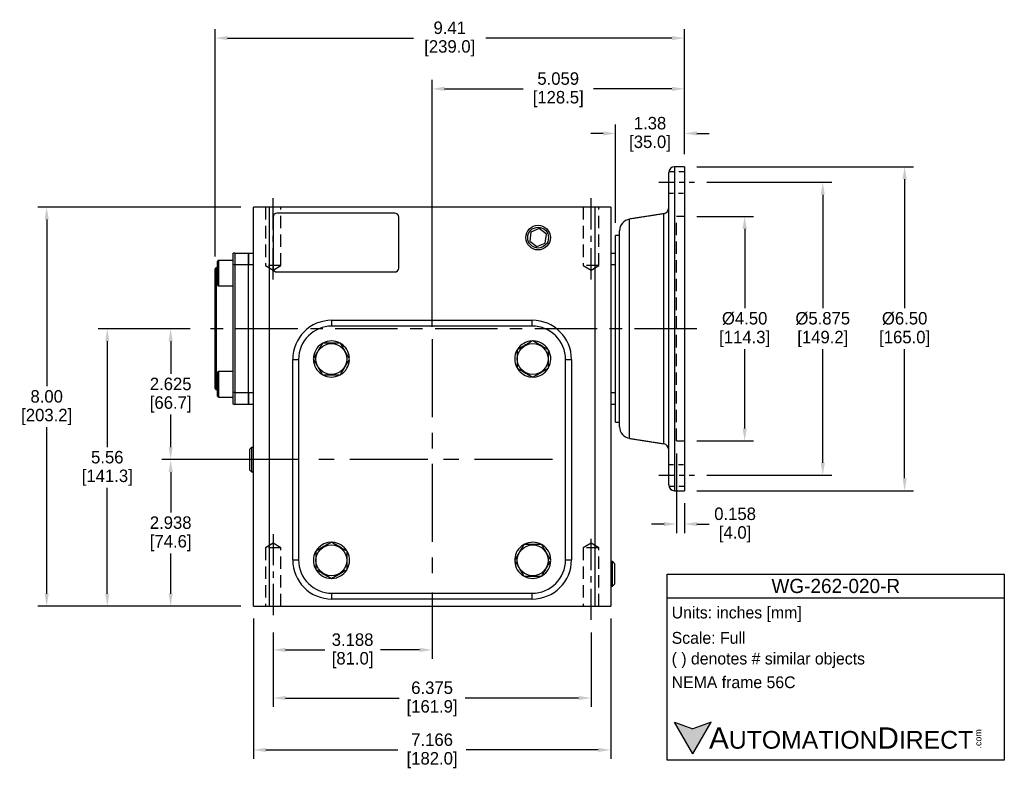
# Model space of a CAD drawing. Header units: inches. Extents: x 77.6 to 113, y 15.6 to 44.1.
# Tile 2 of 3: x 93.2 to 113, y 15.8 to 30.8. Entities that reach past the tile are written whole.
import ezdxf

# ---------------------------------------------------------------- set-up
doc = ezdxf.new("R2010")
doc.units = ezdxf.units.IN
doc.header["$MEASUREMENT"] = 0
doc.linetypes.add('CENTER', pattern=[2, 1.25, -0.25, 0.25, -0.25])
doc.linetypes.add('HIDDEN', pattern=[0.375, 0.25, -0.125])
for name, color, linetype in [('Centerline', 40, 'CENTER'), ('Dimensions', 140, 'Continuous'), ('Hidden', 102, 'HIDDEN'), ('Text', 140, 'Continuous'), ('Warning', 1, 'Continuous')]:
    doc.layers.add(name, color=color, linetype=linetype)
doc.styles.add('\\M+2ABAC\\M+2A6A11', font='txt')
doc.dimstyles.get("Standard").update_dxf_attribs({"dimtxt": 0.25, "dimasz": 0.25, "dimexe": 0.18, "dimexo": 0.25, "dimgap": 0.08, "dimtad": 0, "dimtih": 1, "dimtoh": 1, "dimrnd": 0.0005, "dimzin": 0, "dimdsep": 46, "dimtxsty": 'Standard', "dimcen": 0, "dimadec": 0, "dimazin": 0, "dimtfac": 1, "dimtofl": 0, "dimtmove": 0, "dimatfit": 3, "dimfxl": 0, "dimtolj": 1, "dimtzin": 0, "dimarcsym": 0})

# ---------------------------------------------------------------- blocks, each defined once
blk = doc.blocks.new('*D8')
at = {"layer": 'Defpoints', "color": 0}
for p in [(106.577, 26.878), (106.577, 22.378), (107.786, 22.378)]:
    blk.add_point(p, dxfattribs=at)
at = {"layer": 'Dimensions', "color": 0, "lineweight": -2}
for p, q in [((106.827, 26.878), (107.966, 26.878)), ((107.786, 26.628), (107.786, 25.038)), ((107.786, 22.628), (107.786, 24.218)), ((106.827, 22.378), (107.966, 22.378))]:
    blk.add_line(p, q, dxfattribs=at)
at = {"layer": 'Dimensions', "color": 0}
for points in [[(107.744, 26.628), (107.828, 26.628), (107.786, 26.878)], [(107.744, 22.628), (107.828, 22.628), (107.786, 22.378)]]:
    blk.add_solid(points, dxfattribs=at)
at = {"layer": 'Dimensions', "color": 0, "char_height": 0.25, "attachment_point": 5}
for s, insert in [('\\A1;%%c4.50', (107.786, 24.833)), ('\\A1;[114.3]', (107.786, 24.423))]:
    blk.add_mtext(s, dxfattribs=dict(at, insert=insert))
blk = doc.blocks.new('*D9')
at = {"layer": 'Defpoints', "color": 0}
for p in [(106.419, 22.378), (106.577, 21.38), (106.577, 20.711)]:
    blk.add_point(p, dxfattribs=at)
at = {"layer": 'Dimensions', "color": 0, "lineweight": -2}
for p, q in [((106.419, 22.128), (106.419, 20.531)), ((106.577, 21.13), (106.577, 20.531)), ((106.169, 20.711), (105.919, 20.711)), ((106.827, 20.711), (107.077, 20.711))]:
    blk.add_line(p, q, dxfattribs=at)
at = {"layer": 'Dimensions', "color": 0}
for points in [[(106.169, 20.753), (106.169, 20.67), (106.419, 20.711)], [(106.827, 20.753), (106.827, 20.67), (106.577, 20.711)]]:
    blk.add_solid(points, dxfattribs=at)
at = {"layer": 'Dimensions', "color": 0, "char_height": 0.25, "attachment_point": 5}
for s, insert in [('\\A1;0.158', (107.594, 20.916)), ('\\A1;[4.0]', (107.594, 20.506))]:
    blk.add_mtext(s, dxfattribs=dict(at, insert=insert))
blk = doc.blocks.new('*D10')
at = {"layer": 'Defpoints', "color": 0}
for p in [(98.331, 18.789), (104.705, 18.789), (104.705, 17.224)]:
    blk.add_point(p, dxfattribs=at)
at = {"layer": 'Dimensions', "color": 0, "lineweight": -2}
for p, q in [((98.331, 18.539), (98.331, 17.044)), ((104.705, 18.539), (104.705, 17.044)), ((98.581, 17.224), (100.855, 17.224)), ((104.455, 17.224), (102.181, 17.224))]:
    blk.add_line(p, q, dxfattribs=at)
at = {"layer": 'Dimensions', "color": 0}
for points in [[(98.581, 17.266), (98.581, 17.183), (98.331, 17.224)], [(104.455, 17.266), (104.455, 17.183), (104.705, 17.224)]]:
    blk.add_solid(points, dxfattribs=at)
at = {"layer": 'Dimensions', "color": 0, "char_height": 0.25, "attachment_point": 5}
for s, insert in [('\\A1;6.375', (101.518, 17.429)), ('\\A1;[161.9]', (101.518, 17.019))]:
    blk.add_mtext(s, dxfattribs=dict(at, insert=insert))
blk = doc.blocks.new('*D11')
at = {"layer": 'Defpoints', "color": 0}
for p in [(101.518, 19.588), (98.331, 18.789), (101.518, 18.188)]:
    blk.add_point(p, dxfattribs=at)
at = {"layer": 'Dimensions', "color": 0, "lineweight": -2}
for p, q in [((101.518, 19.338), (101.518, 18.008)), ((98.331, 18.539), (98.331, 18.008)), ((98.581, 18.188), (99.365, 18.188)), ((101.268, 18.188), (100.483, 18.188))]:
    blk.add_line(p, q, dxfattribs=at)
at = {"layer": 'Dimensions', "color": 0}
for points in [[(98.581, 18.23), (98.581, 18.147), (98.331, 18.188)], [(101.268, 18.23), (101.268, 18.147), (101.518, 18.188)]]:
    blk.add_solid(points, dxfattribs=at)
at = {"layer": 'Dimensions', "color": 0, "char_height": 0.25, "attachment_point": 5}
for s, insert in [('\\A1;3.188', (99.924, 18.393)), ('\\A1;[81.0]', (99.924, 17.983))]:
    blk.add_mtext(s, dxfattribs=dict(at, insert=insert))
blk = doc.blocks.new('*D12')
at = {"layer": 'Defpoints', "color": 0}
for p in [(97.935, 19.065), (105.101, 19.065), (105.101, 16.183)]:
    blk.add_point(p, dxfattribs=at)
at = {"layer": 'Dimensions', "color": 0, "lineweight": -2}
for p, q in [((97.935, 18.815), (97.935, 16.003)), ((105.101, 18.815), (105.101, 16.003)), ((98.185, 16.183), (100.834, 16.183)), ((104.851, 16.183), (102.202, 16.183))]:
    blk.add_line(p, q, dxfattribs=at)
at = {"layer": 'Dimensions', "color": 0}
for points in [[(98.185, 16.224), (98.185, 16.141), (97.935, 16.183)], [(104.851, 16.224), (104.851, 16.141), (105.101, 16.183)]]:
    blk.add_solid(points, dxfattribs=at)
at = {"layer": 'Dimensions', "color": 0, "char_height": 0.25, "attachment_point": 5}
for s, insert in [('\\A1;7.166', (101.518, 16.388)), ('\\A1;[182.0]', (101.518, 15.978))]:
    blk.add_mtext(s, dxfattribs=dict(at, insert=insert))
blk = doc.blocks.new('*D13')
at = {"layer": 'Defpoints', "color": 0}
for p in [(96.276, 24.628), (96.918, 24.628), (99.103, 22.003)]:
    blk.add_point(p, dxfattribs=at)
at = {"layer": 'Dimensions', "color": 0, "lineweight": -2}
for p, q in [((96.668, 24.628), (96.096, 24.628)), ((96.276, 24.378), (96.276, 23.725)), ((96.276, 22.253), (96.276, 22.905)), ((98.853, 22.003), (96.096, 22.003))]:
    blk.add_line(p, q, dxfattribs=at)
at = {"layer": 'Dimensions', "color": 0}
for points in [[(96.234, 24.378), (96.317, 24.378), (96.276, 24.628)], [(96.234, 22.253), (96.317, 22.253), (96.276, 22.003)]]:
    blk.add_solid(points, dxfattribs=at)
at = {"layer": 'Dimensions', "color": 0, "char_height": 0.25, "attachment_point": 5}
for s, insert in [('\\A1;2.625', (96.276, 23.52)), ('\\A1;[66.7]', (96.276, 23.11))]:
    blk.add_mtext(s, dxfattribs=dict(at, insert=insert))
blk = doc.blocks.new('*D14')
at = {"layer": 'Defpoints', "color": 0}
for p in [(96.276, 22.003), (99.103, 22.003), (97.935, 19.065)]:
    blk.add_point(p, dxfattribs=at)
at = {"layer": 'Dimensions', "color": 0, "lineweight": -2}
for p, q in [((98.853, 22.003), (96.096, 22.003)), ((96.276, 21.753), (96.276, 20.944)), ((96.276, 19.315), (96.276, 20.124)), ((97.685, 19.065), (96.096, 19.065))]:
    blk.add_line(p, q, dxfattribs=at)
at = {"layer": 'Dimensions', "color": 0}
for points in [[(96.234, 21.753), (96.317, 21.753), (96.276, 22.003)], [(96.234, 19.315), (96.317, 19.315), (96.276, 19.065)]]:
    blk.add_solid(points, dxfattribs=at)
at = {"layer": 'Dimensions', "color": 0, "char_height": 0.25, "attachment_point": 5}
for s, insert in [('\\A1;2.938', (96.276, 20.739)), ('\\A1;[74.6]', (96.276, 20.329))]:
    blk.add_mtext(s, dxfattribs=dict(at, insert=insert))
blk = doc.blocks.new('*D15')
at = {"layer": 'Defpoints', "color": 0}
for p in [(93.79, 27.065), (97.935, 27.065), (97.935, 19.065)]:
    blk.add_point(p, dxfattribs=at)
at = {"layer": 'Dimensions', "color": 0, "lineweight": -2}
for p, q in [((97.685, 27.065), (93.61, 27.065)), ((93.79, 26.815), (93.79, 23.475)), ((93.79, 19.315), (93.79, 22.655)), ((97.685, 19.065), (93.61, 19.065))]:
    blk.add_line(p, q, dxfattribs=at)
at = {"layer": 'Dimensions', "color": 0}
for points in [[(93.748, 26.815), (93.831, 26.815), (93.79, 27.065)], [(93.748, 19.315), (93.831, 19.315), (93.79, 19.065)]]:
    blk.add_solid(points, dxfattribs=at)
at = {"layer": 'Dimensions', "color": 0, "char_height": 0.25, "attachment_point": 5}
for s, insert in [('\\A1;8.00', (93.79, 23.27)), ('\\A1;[203.2]', (93.79, 22.86))]:
    blk.add_mtext(s, dxfattribs=dict(at, insert=insert))
blk = doc.blocks.new('*D16')
at = {"layer": 'Defpoints', "color": 0}
for p in [(106.577, 27.876), (106.577, 21.38), (110.994, 21.38)]:
    blk.add_point(p, dxfattribs=at)
at = {"layer": 'Dimensions', "color": 0, "lineweight": -2}
for p, q in [((106.827, 27.876), (111.174, 27.876)), ((110.994, 27.626), (110.994, 25.038)), ((110.994, 21.63), (110.994, 24.218)), ((106.827, 21.38), (111.174, 21.38))]:
    blk.add_line(p, q, dxfattribs=at)
at = {"layer": 'Dimensions', "color": 0}
for points in [[(110.952, 27.626), (111.036, 27.626), (110.994, 27.876)], [(110.952, 21.63), (111.036, 21.63), (110.994, 21.38)]]:
    blk.add_solid(points, dxfattribs=at)
at = {"layer": 'Dimensions', "color": 0, "char_height": 0.25, "attachment_point": 5}
for s, insert in [('\\A1;%%c6.50', (110.994, 24.833)), ('\\A1;[165.0]', (110.994, 24.423))]:
    blk.add_mtext(s, dxfattribs=dict(at, insert=insert))
blk = doc.blocks.new('*D17')
at = {"layer": 'Defpoints', "color": 0}
for p in [(106.577, 29.437), (106.577, 27.876), (101.518, 24.417)]:
    blk.add_point(p, dxfattribs=at)
at = {"layer": 'Dimensions', "color": 0, "lineweight": -2}
for p, q in [((101.518, 24.667), (101.518, 29.617)), ((106.577, 28.126), (106.577, 29.617)), ((101.768, 29.437), (103.342, 29.437)), ((106.327, 29.437), (104.752, 29.437))]:
    blk.add_line(p, q, dxfattribs=at)
at = {"layer": 'Dimensions', "color": 0}
for points in [[(101.768, 29.479), (101.768, 29.395), (101.518, 29.437)], [(106.327, 29.479), (106.327, 29.395), (106.577, 29.437)]]:
    blk.add_solid(points, dxfattribs=at)
at = {"layer": 'Dimensions', "color": 0, "char_height": 0.25, "attachment_point": 5}
for s, insert in [('\\A1;5.059', (104.047, 29.642)), ('\\A1;[128.5]', (104.047, 29.232))]:
    blk.add_mtext(s, dxfattribs=dict(at, insert=insert))
blk = doc.blocks.new('*D18')
at = {"layer": 'Defpoints', "color": 0}
for p in [(106.577, 30.455), (106.577, 27.876), (97.168, 25.828)]:
    blk.add_point(p, dxfattribs=at)
at = {"layer": 'Dimensions', "color": 0, "lineweight": -2}
for p, q in [((97.168, 26.078), (97.168, 30.635)), ((106.577, 28.126), (106.577, 30.635)), ((97.418, 30.455), (101.146, 30.455)), ((106.327, 30.455), (102.598, 30.455))]:
    blk.add_line(p, q, dxfattribs=at)
at = {"layer": 'Dimensions', "color": 0}
for points in [[(97.418, 30.496), (97.418, 30.413), (97.168, 30.455)], [(106.327, 30.496), (106.327, 30.413), (106.577, 30.455)]]:
    blk.add_solid(points, dxfattribs=at)
at = {"layer": 'Dimensions', "color": 0, "char_height": 0.25, "attachment_point": 5}
for s, insert in [('\\A1;9.41', (101.872, 30.66)), ('\\A1;[239.0]', (101.872, 30.25))]:
    blk.add_mtext(s, dxfattribs=dict(at, insert=insert))
blk = doc.blocks.new('*D19')
at = {"layer": 'Defpoints', "color": 0}
for p in [(106.577, 28.543), (106.577, 27.876), (105.199, 26.498)]:
    blk.add_point(p, dxfattribs=at)
at = {"layer": 'Dimensions', "color": 0, "lineweight": -2}
for p, q in [((105.199, 26.748), (105.199, 28.723)), ((106.577, 28.126), (106.577, 28.723)), ((104.949, 28.543), (104.699, 28.543)), ((106.827, 28.543), (107.077, 28.543))]:
    blk.add_line(p, q, dxfattribs=at)
at = {"layer": 'Dimensions', "color": 0}
for points in [[(104.949, 28.585), (104.949, 28.502), (105.199, 28.543)], [(106.827, 28.585), (106.827, 28.502), (106.577, 28.543)]]:
    blk.add_solid(points, dxfattribs=at)
at = {"layer": 'Dimensions', "color": 0, "char_height": 0.25, "attachment_point": 5}
for s, insert in [('\\A1;1.38', (105.888, 28.748)), ('\\A1;[35.0]', (105.888, 28.338))]:
    blk.add_mtext(s, dxfattribs=dict(at, insert=insert))
blk = doc.blocks.new('*D25')
at = {"layer": 'Defpoints', "color": 0}
for p in [(96.918, 24.628), (95.005, 19.065), (97.935, 19.065)]:
    blk.add_point(p, dxfattribs=at)
at = {"layer": 'Dimensions', "color": 0, "lineweight": -2}
for p, q in [((96.668, 24.628), (94.825, 24.628)), ((95.005, 24.378), (95.005, 22.256)), ((95.005, 19.315), (95.005, 21.436)), ((97.685, 19.065), (94.825, 19.065))]:
    blk.add_line(p, q, dxfattribs=at)
at = {"layer": 'Dimensions', "color": 0}
for points in [[(94.963, 24.378), (95.046, 24.378), (95.005, 24.628)], [(94.963, 19.315), (95.046, 19.315), (95.005, 19.065)]]:
    blk.add_solid(points, dxfattribs=at)
at = {"layer": 'Dimensions', "color": 0, "char_height": 0.25, "attachment_point": 5}
for s, insert in [('\\A1;5.56', (95.005, 22.051)), ('\\A1;[141.3]', (95.005, 21.641))]:
    blk.add_mtext(s, dxfattribs=dict(at, insert=insert))
blk = doc.blocks.new('*D26')
at = {"layer": 'Defpoints', "color": 0}
for p in [(106.777, 27.565), (106.777, 21.69), (109.352, 21.69)]:
    blk.add_point(p, dxfattribs=at)
at = {"layer": 'Dimensions', "color": 0, "lineweight": -2}
for p, q in [((107.027, 27.565), (109.532, 27.565)), ((109.352, 27.315), (109.352, 25.038)), ((109.352, 21.94), (109.352, 24.218)), ((107.027, 21.69), (109.532, 21.69))]:
    blk.add_line(p, q, dxfattribs=at)
at = {"layer": 'Dimensions', "color": 0}
for points in [[(109.311, 27.315), (109.394, 27.315), (109.352, 27.565)], [(109.311, 21.94), (109.394, 21.94), (109.352, 21.69)]]:
    blk.add_solid(points, dxfattribs=at)
at = {"layer": 'Dimensions', "color": 0, "char_height": 0.25, "attachment_point": 5}
for s, insert in [('\\A1;%%C5.875', (109.352, 24.833)), ('\\A1;[149.2]', (109.352, 24.423))]:
    blk.add_mtext(s, dxfattribs=dict(at, insert=insert))

msp = doc.modelspace()

# ---------------------------------------------------------------- hatches: boundary and pattern name
at = {"layer": 'Dimensions'}
msp.add_hatch(color=256, dxfattribs=at).paths.add_polyline_path([(107.1134, 16.7372), (106.7473, 16.6039), (106.3811, 16.7372), (106.7473, 16.1029)])

# ---------------------------------------------------------------- linework, layer by layer
for p, q in [((106.3801, 27.8756), (106.3801, 21.3796)), ((106.577, 27.8756), (106.577, 21.3796)), ((106.262, 26.9121), (106.262, 27.7575)), ((98.2502, 27.0646), (97.9352, 27.0646)), ((97.9352, 19.0646), (97.9352, 27.0646)), ((104.7856, 27.0646), (98.2502, 27.0646)), ((98.2502, 27.0646), (98.2502, 19.0646)), ((104.7856, 19.0646), (104.7856, 27.0646)), ((105.1006, 27.0646), (104.7856, 27.0646)), ((105.1006, 27.0646), (105.1006, 19.0646)), ((98.3289, 26.8678), (98.3289, 25.8441)), ((100.7699, 26.9465), (98.4077, 26.9465)), ((100.8486, 25.8441), (100.8486, 26.8678)), ((106.1626, 24.6276), (106.1626, 26.9345)), ((106.262, 26.9142), (106.262, 26.9213)), ((105.4767, 24.6276), (105.4767, 26.8248)), ((106.262, 26.4882), (106.262, 26.7684)), ((106.262, 22.4881), (106.262, 26.7671)), ((103.4996, 26.565), (103.4759, 26.3847)), ((103.6676, 26.6347), (103.4996, 26.565)), ((103.8119, 26.524), (103.6676, 26.6347)), ((103.7882, 26.3437), (103.8119, 26.524)), ((105.199, 26.1433), (105.199, 26.4977)), ((105.2778, 24.6276), (105.2778, 26.5915)), ((103.4759, 26.3847), (103.6202, 26.2741)), ((103.6202, 26.2741), (103.7882, 26.3437)), ((97.5219, 26.1328), (97.5219, 25.9071)), ((97.5612, 26.1433), (97.8368, 26.1433)), ((97.5612, 26.1433), (97.5612, 25.9071)), ((97.8368, 25.9071), (97.8368, 26.1433)), ((97.8368, 26.1433), (97.8368, 25.9071)), ((97.8368, 26.1433), (97.9352, 26.1433)), ((105.1006, 26.1433), (105.199, 26.1433)), ((105.199, 25.9071), (105.199, 26.1433)), ((97.2069, 25.9715), (97.2069, 25.5108)), ((97.2325, 25.9971), (97.2325, 25.4852)), ((97.5219, 25.9071), (97.5219, 23.3481)), ((97.5612, 25.9071), (97.5219, 25.9071)), ((97.5612, 25.9071), (97.5612, 23.3481)), ((97.8368, 25.9071), (97.5612, 25.9071)), ((97.8368, 23.3481), (97.8368, 25.9071)), ((97.8368, 23.3481), (97.8368, 25.9071)), ((97.9352, 25.9071), (97.8368, 25.9071)), ((105.199, 25.9071), (105.1006, 25.9071)), ((105.199, 25.7229), (105.199, 25.9071)), ((97.1675, 23.4268), (97.1675, 25.8284)), ((97.1872, 25.8481), (97.1872, 24.6276)), ((98.4077, 25.7654), (100.7699, 25.7654)), ((105.199, 24.6276), (105.199, 25.7229)), ((99.51, 24.7981), (103.5258, 24.7981)), ((99.51, 24.68), (99.51, 24.7981)), ((103.5258, 24.68), (99.51, 24.68)), ((103.5258, 24.68), (103.5258, 24.7981)), ((97.1872, 24.6276), (97.1872, 23.4071)), ((105.199, 23.5323), (105.199, 24.6276)), ((105.2778, 22.6637), (105.2778, 24.6276)), ((105.4767, 22.4304), (105.4767, 24.6276)), ((106.1626, 22.3207), (106.1626, 24.6276)), ((98.7226, 19.9949), (98.7226, 24.0107)), ((98.7226, 24.0107), (98.8407, 24.0107)), ((98.8407, 24.0107), (98.8407, 19.9949)), ((99.8475, 24.0485), (99.8607, 24.0495)), ((99.8475, 23.9937), (99.8607, 23.9927)), ((104.1951, 19.9949), (104.1951, 24.0107)), ((104.1951, 24.0107), (104.3132, 24.0107)), ((104.3132, 24.0107), (104.3132, 19.9949)), ((97.2069, 23.7444), (97.2069, 23.514)), ((97.2325, 23.77), (97.2325, 23.514)), ((97.2069, 23.514), (97.2069, 23.2837)), ((97.2325, 23.514), (97.2325, 23.2581)), ((103.5089, 23.6732), (103.5078, 23.66)), ((103.5636, 23.6732), (103.5646, 23.66)), ((105.199, 23.3481), (105.199, 23.5323)), ((97.5219, 23.3481), (97.5219, 23.1224)), ((97.5612, 23.3481), (97.5219, 23.3481)), ((97.5612, 23.3481), (97.8368, 23.3481)), ((97.5612, 23.3481), (97.5612, 23.1119)), ((97.8368, 23.1119), (97.8368, 23.3481)), ((97.8368, 23.3481), (97.8368, 23.1119)), ((97.8368, 23.3481), (97.9352, 23.3481)), ((105.1006, 23.3481), (105.199, 23.3481)), ((105.199, 23.1119), (105.199, 23.3481)), ((97.8368, 23.1119), (97.5612, 23.1119)), ((97.9352, 23.1119), (97.8368, 23.1119)), ((105.199, 23.1119), (105.1006, 23.1119)), ((105.199, 22.7575), (105.199, 23.1119)), ((106.262, 22.4875), (106.262, 22.767)), ((106.262, 21.4977), (106.262, 22.3431)), ((106.262, 22.3339), (106.262, 22.3396)), ((97.8612, 22.1956), (97.8612, 22.2115)), ((97.8612, 21.7941), (97.8612, 22.1956)), ((97.8994, 22.2497), (97.8994, 22.231)), ((97.8994, 22.231), (97.8994, 21.7559)), ((99.4722, 20.3324), (99.4712, 20.3456)), ((99.527, 20.3324), (99.528, 20.3456)), ((98.7226, 19.9949), (98.8407, 19.9949)), ((103.1884, 20.0119), (103.1751, 20.0129)), ((103.1884, 19.9571), (103.1751, 19.9561)), ((104.1951, 19.9949), (104.3132, 19.9949)), ((105.1364, 19.7142), (105.1364, 19.9611)), ((105.1746, 19.9229), (105.1746, 19.7142)), ((105.1364, 19.4673), (105.1364, 19.7142)), ((105.1746, 19.7142), (105.1746, 19.5056)), ((99.51, 19.2075), (99.51, 19.3256)), ((99.51, 19.3256), (103.5258, 19.3256)), ((103.5258, 19.2075), (99.51, 19.2075)), ((103.5258, 19.2075), (103.5258, 19.3256)), ((97.9352, 19.0646), (98.2502, 19.0646)), ((98.2502, 19.0646), (104.7856, 19.0646)), ((104.7856, 19.0646), (105.1006, 19.0646))]:
    msp.add_line(p, q)
for centre, radius in [((103.6439, 26.4544), 0.2469), ((103.6439, 26.4544), 0.2087), ((99.4996, 24.0211), 0.3095), ((103.5362, 24.0211), 0.3095), ((99.4996, 19.9845), 0.3095), ((103.5362, 19.9845), 0.3095)]:
    msp.add_circle(centre, radius)
for centre, radius, start, end in [((106.3801, 27.7575), 0.1181, 90, 180), ((106.1439, 27.0511), 0.1181, 279.09028, 0), ((98.4077, 26.8678), 0.0787, 90, 180), ((100.7699, 26.8678), 0.0787, 0, 90), ((105.514, 26.5915), 0.2362, 99.09028, 180), ((97.5612, 26.0646), 0.0787, 90, 120), ((98.4077, 25.8441), 0.0787, 180, 270), ((100.7699, 25.8441), 0.0787, 270, 0), ((99.51, 24.0107), 0.7874, 90, 180), ((99.51, 24.0107), 0.6693, 90, 180), ((103.5258, 24.0107), 0.7874, 0, 90), ((103.5258, 24.0107), 0.6693, 0, 90), ((99.4996, 24.0211), 0.3622, 122.34207, 178.87328), ((99.4996, 24.0211), 0.3622, 61.30899, 117.73099), ((99.4996, 24.0211), 0.3622, 4.5, 57.88175), ((103.5362, 24.0211), 0.3622, 91.94114, 148.06404), ((103.5362, 24.0211), 0.3622, 32.34207, 88.87328), ((103.5362, 24.0211), 0.3622, 151.12193, 207.65632), ((103.5362, 24.0211), 0.3622, 331.30899, 27.73099), ((99.4996, 24.0211), 0.3622, 181.94114, 238.06404), ((99.4996, 24.0211), 0.3622, 302.26688, 355.5), ((99.4996, 24.0211), 0.3622, 241.12193, 297.65632), ((103.5362, 24.0211), 0.3622, 212.26688, 265.5), ((103.5362, 24.0211), 0.3622, 274.5, 327.88175), ((97.5612, 23.1906), 0.0787, 240, 270), ((105.514, 22.6637), 0.2362, 180, 260.90972), ((106.1439, 22.204), 0.1181, 0, 80.90972), ((106.3801, 21.4977), 0.1181, 180, 270), ((99.4996, 19.9845), 0.3622, 94.5, 147.88175), ((99.4996, 19.9845), 0.3622, 32.26688, 85.5), ((103.5362, 19.9845), 0.3622, 61.12193, 117.65632), ((99.4996, 19.9845), 0.3622, 151.30899, 207.73099), ((99.4996, 19.9845), 0.3622, 331.12193, 27.65632), ((103.5362, 19.9845), 0.3622, 122.26688, 175.5), ((103.5362, 19.9845), 0.3622, 1.94114, 58.06404), ((99.51, 19.9949), 0.7874, 180, 270), ((99.51, 19.9949), 0.6693, 180, 270), ((103.5362, 19.9845), 0.3622, 184.5, 237.88175), ((103.5258, 19.9949), 0.7874, 270, 0), ((103.5258, 19.9949), 0.6693, 270, 0), ((103.5362, 19.9845), 0.3622, 302.34207, 358.87328), ((99.4996, 19.9845), 0.3622, 212.34207, 268.87328), ((99.4996, 19.9845), 0.3622, 271.94114, 328.06404), ((103.5362, 19.9845), 0.3622, 241.30899, 297.73099)]:
    msp.add_arc(centre, radius, start, end)
for points in [[(106.577, 27.8756), (106.3801, 27.8756)], [(106.1626, 26.9345), (105.4767, 26.8248)], [(105.2778, 26.4977), (105.199, 26.4977)], [(97.2325, 25.9971), (97.2069, 25.9715)], [(97.5219, 25.9971), (97.2325, 25.9971)], [(97.1872, 25.8481), (97.1675, 25.8284)], [(97.2069, 25.8481), (97.1872, 25.8481)], [(97.2069, 25.5108), (97.2325, 25.4852)], [(97.2325, 25.4852), (97.5219, 25.4852)], [(97.2325, 23.77), (97.2069, 23.7444)], [(97.5219, 23.77), (97.2325, 23.77)], [(97.1675, 23.4268), (97.1872, 23.4071)], [(97.1872, 23.4071), (97.2069, 23.4071)], [(97.2069, 23.2837), (97.2325, 23.2581)], [(97.2325, 23.2581), (97.5219, 23.2581)], [(105.199, 22.7575), (105.2778, 22.7575)], [(105.4767, 22.4304), (106.1626, 22.3207)], [(97.8994, 22.2497), (97.8612, 22.2115)], [(97.9352, 22.2486), (97.8994, 22.2497)], [(97.8612, 21.7941), (97.8994, 21.7559)], [(97.8994, 21.7559), (97.9352, 21.757)], [(106.3801, 21.3796), (106.577, 21.3796)], [(105.1364, 19.9611), (105.1006, 19.96)], [(105.1746, 19.9229), (105.1364, 19.9611)], [(105.1006, 19.4684), (105.1364, 19.4673)], [(105.1364, 19.4673), (105.1746, 19.5056)]]:
    msp.add_open_spline(points, degree=1)
for points, knots in [([(106.262, 26.7671), (106.2622, 26.7785), (106.2629, 26.8114), (106.2656, 26.8599), (106.2629, 26.8959), (106.2622, 26.908), (106.262, 26.9121)], [0, 0, 0, 0, 0.1704147, 0.4909003, 0.8306193, 1, 1, 1, 1]), ([(99.3178, 24.3361), (99.2961, 24.2986), (99.2522, 24.2225), (99.1904, 24.1155), (99.152, 24.0491), (99.1359, 24.0211)], [0, 0, 0, 0, 0.3599189, 0.7307365, 1, 1, 1, 1]), ([(99.6814, 24.3361), (99.6574, 24.3361), (99.5939, 24.3361), (99.4868, 24.3361), (99.3891, 24.3361), (99.3331, 24.3361), (99.3178, 24.3361)], [0, 0, 0, 0, 0.2004498, 0.5311741, 0.871908, 1, 1, 1, 1]), ([(99.8633, 24.0211), (99.8416, 24.0586), (99.7977, 24.1347), (99.7359, 24.2417), (99.6976, 24.3081), (99.6814, 24.3361)], [0, 0, 0, 0, 0.3599186, 0.7307365, 1, 1, 1, 1]), ([(103.5362, 24.3848), (103.4987, 24.3632), (103.4227, 24.3192), (103.3157, 24.2575), (103.2492, 24.2191), (103.2213, 24.203)], [0, 0, 0, 0, 0.3599188, 0.7307366, 1, 1, 1, 1]), ([(103.8512, 24.203), (103.8137, 24.2246), (103.7376, 24.2685), (103.6306, 24.3303), (103.5642, 24.3687), (103.5362, 24.3848)], [0, 0, 0, 0, 0.3599189, 0.7307365, 1, 1, 1, 1]), ([(103.2213, 24.203), (103.2213, 24.1876), (103.2213, 24.1328), (103.2213, 24.0351), (103.2213, 23.928), (103.2213, 23.8633), (103.2213, 23.8393)], [0, 0, 0, 0, 0.1280923, 0.4589871, 0.7995496, 1, 1, 1, 1]), ([(103.8512, 23.8393), (103.8512, 23.8633), (103.8512, 23.9268), (103.8512, 24.0339), (103.8512, 24.1316), (103.8512, 24.1876), (103.8512, 24.203)], [0, 0, 0, 0, 0.2004498, 0.5311741, 0.871908, 1, 1, 1, 1]), ([(99.1359, 24.0211), (99.1576, 23.9836), (99.2015, 23.9075), (99.2633, 23.8005), (99.3016, 23.7341), (99.3178, 23.7062)], [0, 0, 0, 0, 0.3599188, 0.7307366, 1, 1, 1, 1]), ([(99.6814, 23.7062), (99.7031, 23.7436), (99.747, 23.8197), (99.8088, 23.9267), (99.8471, 23.9932), (99.8633, 24.0211)], [0, 0, 0, 0, 0.3599188, 0.7307362, 1, 1, 1, 1]), ([(99.3178, 23.7062), (99.3331, 23.7062), (99.3879, 23.7062), (99.4856, 23.7062), (99.5927, 23.7062), (99.6574, 23.7062), (99.6814, 23.7062)], [0, 0, 0, 0, 0.1280923, 0.4589871, 0.7995496, 1, 1, 1, 1]), ([(103.2213, 23.8393), (103.2588, 23.8176), (103.3348, 23.7737), (103.4418, 23.7119), (103.5083, 23.6736), (103.5362, 23.6574)], [0, 0, 0, 0, 0.3599188, 0.7307362, 1, 1, 1, 1]), ([(103.5362, 23.6574), (103.5737, 23.6791), (103.6498, 23.723), (103.7568, 23.7848), (103.8232, 23.8231), (103.8512, 23.8393)], [0, 0, 0, 0, 0.3599186, 0.7307365, 1, 1, 1, 1]), ([(106.262, 22.3431), (106.2622, 22.3472), (106.2629, 22.3589), (106.2656, 22.3944), (106.2629, 22.4426), (106.2622, 22.4767), (106.262, 22.4881)], [0, 0, 0, 0, 0.1704146, 0.4909007, 0.8306197, 1, 1, 1, 1]), ([(99.4996, 20.3482), (99.4621, 20.3265), (99.386, 20.2826), (99.279, 20.2208), (99.2126, 20.1825), (99.1846, 20.1663)], [0, 0, 0, 0, 0.3599186, 0.7307365, 1, 1, 1, 1]), ([(99.8146, 20.1663), (99.7771, 20.188), (99.701, 20.2319), (99.594, 20.2937), (99.5275, 20.332), (99.4996, 20.3482)], [0, 0, 0, 0, 0.3599188, 0.7307362, 1, 1, 1, 1]), ([(99.1846, 20.1663), (99.1846, 20.1423), (99.1846, 20.0787), (99.1846, 19.9717), (99.1846, 19.874), (99.1846, 19.8179), (99.1846, 19.8026)], [0, 0, 0, 0, 0.2004498, 0.5311741, 0.871908, 1, 1, 1, 1]), ([(99.8146, 19.8026), (99.8146, 19.8179), (99.8146, 19.8728), (99.8146, 19.9705), (99.8146, 20.0776), (99.8146, 20.1423), (99.8146, 20.1663)], [0, 0, 0, 0, 0.1280923, 0.4589871, 0.7995496, 1, 1, 1, 1]), ([(103.3544, 20.2994), (103.3327, 20.262), (103.2888, 20.1859), (103.227, 20.0789), (103.1887, 20.0124), (103.1725, 19.9845)], [0, 0, 0, 0, 0.3599188, 0.7307362, 1, 1, 1, 1]), ([(103.7181, 20.2994), (103.7028, 20.2994), (103.6479, 20.2994), (103.5502, 20.2994), (103.4431, 20.2994), (103.3784, 20.2994), (103.3544, 20.2994)], [0, 0, 0, 0, 0.1280923, 0.4589871, 0.7995496, 1, 1, 1, 1]), ([(103.8999, 19.9845), (103.8783, 20.022), (103.8343, 20.0981), (103.7726, 20.2051), (103.7342, 20.2715), (103.7181, 20.2994)], [0, 0, 0, 0, 0.3599188, 0.7307366, 1, 1, 1, 1]), ([(103.1725, 19.9845), (103.1942, 19.947), (103.2381, 19.8709), (103.2999, 19.7639), (103.3383, 19.6975), (103.3544, 19.6695)], [0, 0, 0, 0, 0.3599186, 0.7307365, 1, 1, 1, 1]), ([(103.7181, 19.6695), (103.7397, 19.707), (103.7836, 19.7831), (103.8454, 19.8901), (103.8838, 19.9565), (103.8999, 19.9845)], [0, 0, 0, 0, 0.3599189, 0.7307365, 1, 1, 1, 1]), ([(99.1846, 19.8026), (99.2221, 19.781), (99.2982, 19.7371), (99.4052, 19.6753), (99.4716, 19.6369), (99.4996, 19.6208)], [0, 0, 0, 0, 0.3599189, 0.7307365, 1, 1, 1, 1]), ([(99.4996, 19.6208), (99.5371, 19.6424), (99.6132, 19.6864), (99.7202, 19.7481), (99.7866, 19.7865), (99.8146, 19.8026)], [0, 0, 0, 0, 0.3599188, 0.7307366, 1, 1, 1, 1]), ([(103.3544, 19.6695), (103.3784, 19.6695), (103.442, 19.6695), (103.549, 19.6695), (103.6468, 19.6695), (103.7028, 19.6695), (103.7181, 19.6695)], [0, 0, 0, 0, 0.2004498, 0.5311741, 0.871908, 1, 1, 1, 1])]:
    msp.add_open_spline(points, degree=3, knots=knots)
at = {"layer": 'Centerline', "ltscale": 0.25}
for p, q in [((106.062, 27.5651), (106.777, 27.5651)), ((106.062, 21.6901), (106.777, 21.6901))]:
    msp.add_line(p, q, dxfattribs=at)
at = {"layer": 'Centerline', "ltscale": 0.5}
for p, q in [((98.3305, 25.6174), (98.3305, 27.3402)), ((104.7053, 25.6174), (104.7053, 27.3402)), ((98.3305, 20.5119), (98.3305, 18.789)), ((104.7053, 18.789), (104.7053, 20.5119))]:
    msp.add_line(p, q, dxfattribs=at)
at = {"layer": 'Centerline'}
msp.add_line((106.827, 24.6276), (96.9175, 24.6276), dxfattribs=at)
at = {"layer": 'Centerline', "ltscale": 1.25}
for p, q in [((101.5179, 24.4174), (101.5179, 19.5882)), ((103.9325, 22.0028), (99.1033, 22.0028))]:
    msp.add_line(p, q, dxfattribs=at)
at = {"layer": 'Hidden', "ltscale": 0.35}
for p, q in [((106.2645, 27.7816), (106.577, 27.7816)), ((106.262, 27.3486), (106.577, 27.3486)), ((106.262, 21.9066), (106.577, 21.9066)), ((106.2645, 21.4736), (106.577, 21.4736))]:
    msp.add_line(p, q, dxfattribs=at)
at = {"layer": 'Hidden'}
for p, q in [((98.1743, 27.0646), (98.1743, 25.893)), ((98.4868, 25.893), (98.4868, 27.0646)), ((104.5491, 27.0646), (104.5491, 25.893)), ((104.8616, 25.893), (104.8616, 27.0646)), ((106.4195, 22.3776), (106.4195, 26.8776)), ((106.577, 26.8776), (106.4195, 26.8776)), ((98.4868, 25.893), (98.1743, 25.893)), ((98.1743, 25.893), (98.3305, 25.7991)), ((98.3305, 25.7991), (98.4868, 25.893)), ((104.8616, 25.893), (104.5491, 25.893)), ((104.5491, 25.893), (104.7053, 25.7991)), ((104.7053, 25.7991), (104.8616, 25.893)), ((106.4195, 22.3776), (106.577, 22.3776)), ((98.3305, 20.3301), (98.1743, 20.2363)), ((98.4868, 20.2363), (98.1743, 20.2363)), ((98.1743, 20.2363), (98.1743, 19.0646)), ((98.4868, 20.2363), (98.3305, 20.3301)), ((98.4868, 19.0646), (98.4868, 20.2363)), ((104.7053, 20.3301), (104.5491, 20.2363)), ((104.8616, 20.2363), (104.5491, 20.2363)), ((104.5491, 20.2363), (104.5491, 19.0646)), ((104.8616, 20.2363), (104.7053, 20.3301)), ((104.8616, 19.0646), (104.8616, 20.2363))]:
    msp.add_line(p, q, dxfattribs=at)
at = {"layer": 'Text'}
for p, q in [((106.2341, 19.7061), (112.9923, 19.7061)), ((106.2341, 15.9769), (106.2341, 19.7061)), ((112.9923, 19.7061), (112.9923, 15.9769)), ((106.2341, 19.232), (112.9923, 19.232)), ((106.7473, 16.1029), (106.3811, 16.7372)), ((106.3811, 16.7372), (106.7473, 16.6039)), ((106.7473, 16.1029), (107.1134, 16.7372)), ((107.1134, 16.7372), (106.7473, 16.6039)), ((112.9923, 15.9769), (106.2341, 15.9769))]:
    msp.add_line(p, q, dxfattribs=at)
at = {"layer": 'Warning'}
msp.add_line((112.9923, 15.9769), (112.9923, 15.9769), dxfattribs=at)

# ---------------------------------------------------------------- texts
at = {"layer": 'Text', "style": '\\M+2ABAC\\M+2A6A11'}
for s, insert, char_height, width, attachment_point in [('WG-262-020-R', (109.6132, 19.469), 0.284478, 6.758259, 5), ('{\\fArial|b0|i0|c0|p34;     \\H1.2x;A\\H0.8333x;UTOMATION\\H1.2x;D\\H0.8333x;IRECT}', (106.3811, 16.4195), 0.355598, 6.034513, 4)]:
    msp.add_mtext(s, dxfattribs=dict(at, insert=insert, char_height=char_height, width=width, attachment_point=attachment_point))
at = {"layer": 'Text', "char_height": 0.237065, "attachment_point": 4}
for s, insert, width in [(' Units: inches [mm]', (106.2341, 18.9024), 8.51545), (' Scale: Full', (106.2341, 18.4283), 8.492321), (' ( ) denotes # similar objects', (106.2341, 17.979), 8.492321), (' NEMA frame 56C', (106.2341, 17.5386), 8.492321)]:
    msp.add_mtext(s, dxfattribs=dict(at, insert=insert, width=width))
at = {"layer": 'Text', "insert": (112.4048, 16.2116), "char_height": 0.128015, "width": 0.379353, "attachment_point": 1, "rotation": 90, "style": '\\M+2ABAC\\M+2A6A11'}
msp.add_mtext('{\\fArial|b0|i0|c0|p34;.com}', dxfattribs=at)

# ---------------------------------------------------------------- dimensions: what is measured, and where the dimension line sits
at = {"layer": 'Dimensions'}
for base, p1, p2, override, picture, middle in [((106.577, 30.4546), (97.1675, 25.8284), (106.577, 27.8756), {"dimpost": '\\X'}, '*D18', (101.8722, 30.4546)), ((106.577, 29.4369), (101.5179, 24.4174), (106.577, 27.8756), {"dimdec": 3, "dimpost": '\\X'}, '*D17', (104.0474, 29.4369)), ((106.577, 28.5434), (105.199, 26.4977), (106.577, 27.8756), {"dimpost": '\\X'}, '*D19', (105.888, 28.5434)), ((106.57697, 20.7113), (106.41949, 22.3776), (106.57697, 21.37957), {"dimdec": 3, "dimpost": '\\X'}, '*D9', (107.59447, 20.7113)), ((101.5179, 18.1884), (98.3305, 18.789), (101.5179, 19.5882), {"dimdec": 3, "dimpost": '\\X'}, '*D11', (99.9242, 18.1884)), ((105.1006, 16.1828), (97.9352, 19.0646), (105.1006, 19.0646), {"dimdec": 3, "dimpost": '\\X'}, '*D12', (101.5179, 16.1828)), ((104.7053, 17.2243), (98.3305, 18.789), (104.7053, 18.789), {"dimdec": 3, "dimpost": '\\X'}, '*D10', (101.5179, 17.2243))]:
    dim = msp.add_linear_dim(base=base, p1=p1, p2=p2, dimstyle='Standard', override=override, dxfattribs=at)
    dim.commit()
    dim.dimension.update_dxf_attribs({"geometry": picture, "text_midpoint": middle})
for base, p1, p2, text, override, picture, middle in [((110.9939, 21.3796), (106.577, 27.8756), (106.577, 21.3796), '%%c<>', {"dimpost": '\\X'}, '*D16', (110.9939, 24.6276)), ((109.3524, 21.6901), (106.777, 27.5651), (106.777, 21.6901), '%%C<>', {"dimdec": 3, "dimpost": '\\X'}, '*D26', (109.3524, 24.6276)), ((107.7861, 22.3776), (106.577, 26.8776), (106.577, 22.3776), '%%c<>', {"dimpost": '\\X'}, '*D8', (107.7861, 24.6276))]:
    dim = msp.add_linear_dim(base=base, p1=p1, p2=p2, angle=90, text=text, dimstyle='Standard', override=override, dxfattribs=at)
    dim.commit()
    dim.dimension.update_dxf_attribs({"geometry": picture, "text_midpoint": middle})
for base, p1, p2, override, picture, middle in [((93.7898, 27.0646), (97.9352, 19.0646), (97.9352, 27.0646), {"dimpost": '\\X'}, '*D15', (93.7898, 23.0646)), ((95.0046, 19.0646), (96.9175, 24.6276), (97.9352, 19.0646), {"dimpost": '\\X'}, '*D25', (95.0046, 21.8461)), ((96.2758, 24.6276), (99.1033, 22.0028), (96.9175, 24.6276), {"dimdec": 3, "dimpost": '\\X'}, '*D13', (96.2758, 23.3152)), ((96.2758, 22.0028), (97.9352, 19.0646), (99.1033, 22.0028), {"dimdec": 3, "dimpost": '\\X'}, '*D14', (96.2758, 20.5337))]:
    dim = msp.add_linear_dim(base=base, p1=p1, p2=p2, angle=90, dimstyle='Standard', override=override, dxfattribs=at)
    dim.commit()
    dim.dimension.update_dxf_attribs({"geometry": picture, "text_midpoint": middle})

doc.saveas('drawing.dxf')
